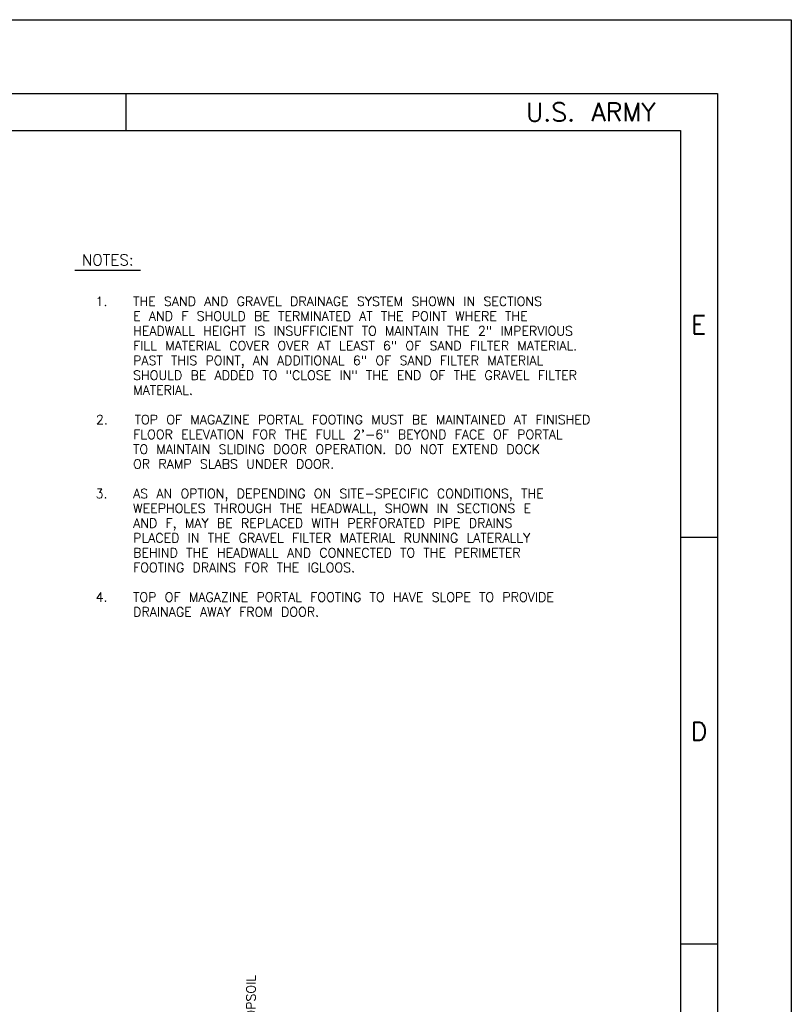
# Model space of a CAD drawing. Extents: x -28.1 to 13.9, y -16.1 to 13.9.
# Tile 19 of 19: x 3.4 to 13.9, y 0.6 to 13.9. Entities that reach past the tile are written whole.
import ezdxf
from ezdxf.enums import TextEntityAlignment as Align

# ---------------------------------------------------------------- set-up
doc = ezdxf.new("R2010")
doc.units = 0
doc.header["$MEASUREMENT"] = 0
doc.layers.add('01', color=7, linetype='CONTINUOUS')
doc.styles.add('TXT_SHX', font='txt.shx')

msp = doc.modelspace()

# ---------------------------------------------------------------- linework, layer by layer
at = {"layer": '01', "color": 7, "linetype": 'CONTINUOUS'}
for p, q in [((-28.143, 13.873), (13.857, 13.873)), ((13.857, 13.873), (13.857, -16.127)), ((-27.143, 12.873), (12.857, 12.873)), ((4.857, 12.873), (4.857, 12.373)), ((12.857, 12.873), (12.857, -15.127)), ((-25.643, 12.373), (12.357, 12.373)), ((12.357, 12.373), (12.357, -14.627)), ((4.166, 10.485), (5.054, 10.485)), ((12.357, 6.873), (12.857, 6.873)), ((12.357, 1.373), (12.857, 1.373))]:
    msp.add_line(p, q, dxfattribs=at)

# ---------------------------------------------------------------- texts
at = {"layer": '01', "color": 7, "linetype": 'CONTINUOUS', "style": 'TXT_SHX'}
msp.add_text('U.S. ARMY', height=0.25, dxfattribs=at).set_placement((12.022, 12.498), align=Align.RIGHT)
for s, height, p in [('NOTES:', 0.15, (4.261, 10.548)), ('1.', 0.125, (4.447, 10.001)), ('THE SAND AND GRAVEL DRAINAGE SYSTEM SHOWN IN SECTIONS', 0.125, (4.955, 10.001)), ('E AND F SHOULD BE TERMINATED AT THE POINT WHERE THE', 0.125, (4.955, 9.801)), ('HEADWALL HEIGHT IS INSUFFICIENT TO MAINTAIN THE 2" IMPERVIOUS', 0.125, (4.955, 9.601)), ('FILL MATERIAL COVER OVER AT LEAST 6" OF SAND FILTER MATERIAL.', 0.125, (4.955, 9.401)), ('PAST THIS POINT, AN ADDITIONAL 6" OF SAND FILTER MATERIAL', 0.125, (4.955, 9.201)), ('SHOULD BE ADDED TO "CLOSE IN" THE END OF THE GRAVEL FILTER', 0.125, (4.955, 9.001)), ('MATERIAL.', 0.125, (4.955, 8.801)), ('2.', 0.125, (4.453, 8.401)), ('TOP OF MAGAZINE PORTAL FOOTING MUST BE MAINTAINED AT FINISHED', 0.125, (4.976, 8.401)), ('FLOOR ELEVATION FOR THE FULL 2\'-6" BEYOND FACE OF PORTAL', 0.125, (4.957, 8.201)), ('TO MAINTAIN SLIDING DOOR OPERATION. DO NOT EXTEND DOCK', 0.125, (4.955, 8.001)), ('OR RAMP SLABS UNDER DOOR.', 0.125, (4.955, 7.801)), ('3.', 0.125, (4.447, 7.401)), ('AS AN OPTION, DEPENDING ON SITE-SPECIFIC CONDITIONS, THE', 0.125, (4.955, 7.401)), ('WEEPHOLES THROUGH THE HEADWALL, SHOWN IN SECTIONS E', 0.125, (4.955, 7.201)), ('AND F, MAY BE REPLACED WITH PERFORATED PIPE DRAINS', 0.125, (4.955, 7.001)), ('PLACED IN THE GRAVEL FILTER MATERIAL RUNNING LATERALLY', 0.125, (4.955, 6.801)), ('BEHIND THE HEADWALL AND CONNECTED TO THE PERIMETER', 0.125, (4.955, 6.601)), ('FOOTING DRAINS FOR THE IGLOOS.', 0.125, (4.955, 6.401)), ('TOP OF MAGAZINE PORTAL FOOTING TO HAVE SLOPE TO PROVIDE', 0.125, (4.955, 6.001)), ('4.', 0.125, (4.447, 6.001)), ('DRAINAGE AWAY FROM DOOR.', 0.125, (4.955, 5.801))]:
    msp.add_text(s, height=height, dxfattribs=at).set_placement(p)
at = {"layer": '01', "color": 7, "linetype": 'CONTINUOUS', "style": 'TXT_SHX', "width": 1.003}
for s, p in [('E', (12.602, 9.623)), ('D', (12.608, 4.123))]:
    msp.add_text(s, height=0.25, dxfattribs=at).set_placement(p, align=Align.CENTER)
at = {"layer": '01', "color": 7, "linetype": 'CONTINUOUS', "style": 'TXT_SHX'}
msp.add_text('4" TOPSOIL', height=0.125, rotation=90, dxfattribs=at).set_placement((6.612, -0.027))

doc.saveas('drawing.dxf')
